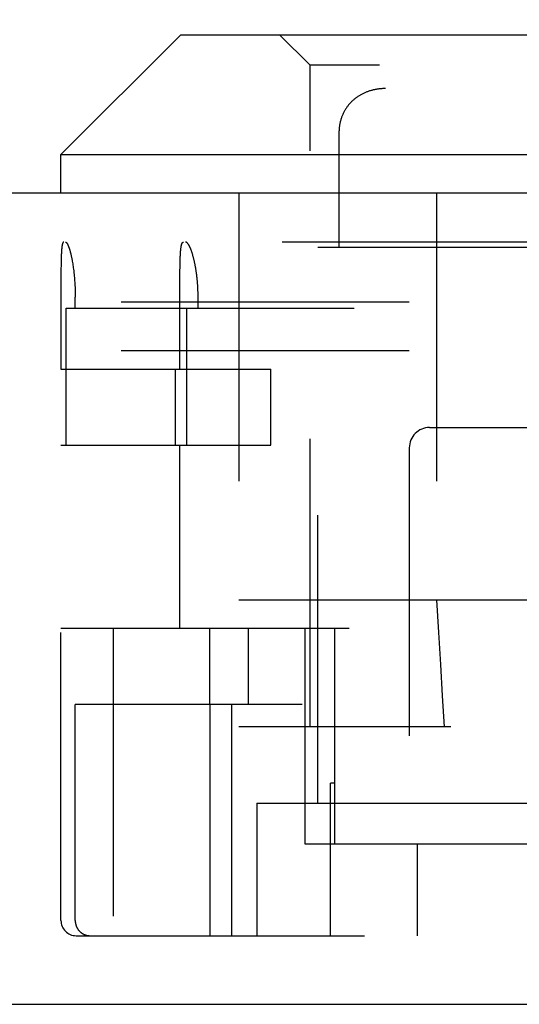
# Model space of a CAD drawing. Header units: inches. Extents: x 0 to 51.5, y 0 to 33.3.
# Tile 6 of 15: x 20.649 to 21.141, y 7.104 to 8.073. Entities that reach past the tile are written whole.
import ezdxf

# ---------------------------------------------------------------- set-up
doc = ezdxf.new("R2010")
doc.units = ezdxf.units.IN
doc.header["$LTSCALE"] = 2.833333
doc.header["$MEASUREMENT"] = 0
doc.linetypes.add('HIDDEN', pattern=[0.2, 0.1, -0.1])
doc.layers.get('0').update_dxf_attribs({"linetype": 'CONTINUOUS'})
for name, color, linetype in [('DEFAULT_2', 8, 'HIDDEN'), ('DIMENSIONS', 7, 'CONTINUOUS'), ('DOOR_ASSEMBLY', 7, 'CONTINUOUS')]:
    doc.layers.add(name, color=color, linetype=linetype)
doc.styles.get("Standard").update_dxf_attribs({"font": 'arial.ttf'})
doc.dimstyles.new('DIMSTYLE_1', dxfattribs={"dimtxt": 0.227273, "dimasz": 0.30303, "dimexe": 0.09, "dimexo": 0.07, "dimgap": 0.0375, "dimtad": 0, "dimtih": 1, "dimtoh": 1, "dimzin": 4, "dimdsep": 46, "dimtxsty": 'Standard', "dimblk": '_FILLED', "dimblk1": '_FILLED', "dimblk2": '_FILLED', "dimcen": 0.09, "dimadec": 3, "dimazin": 1, "dimtfac": 1, "dimtdec": 3, "dimtofl": 0, "dimtmove": 0, "dimatfit": 3, "dimldrblk": '_FILLED', "dimfxl": 0, "dimtolj": 1, "dimtzin": 4, "dimarcsym": 0})

# ---------------------------------------------------------------- blocks, each defined once
blk = doc.blocks.new('_FILLED')
at = {"color": 0, "linetype": 'ByBlock'}
blk.add_solid([(0, 0), (-1, 0.2), (-1, -0.2)], dxfattribs=at)
blk = doc.blocks.new('*D11')
at = {"layer": 'DIMENSIONS', "color": 2, "linetype": 'Continuous'}
for p, q in [((12.61054, 8.0192), (12.61054, 8.58083)), ((22.98554, 8.0192), (22.98554, 8.58083)), ((12.61054, 8.3081), (16.76771, 8.3081)), ((22.98554, 8.3081), (18.82837, 8.3081))]:
    blk.add_line(p, q, dxfattribs=at)
at = {"layer": 'DIMENSIONS', "color": 2, "linetype": 'Continuous', "xscale": 0.303030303, "yscale": 0.303030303, "zscale": 0.303030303, "rotation": 180}
blk.add_blockref('_FILLED', (12.61054, 8.3081), dxfattribs=at)
at = {"layer": 'DIMENSIONS', "color": 2, "linetype": 'Continuous', "xscale": 0.303030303, "yscale": 0.303030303, "zscale": 0.303030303}
blk.add_blockref('_FILLED', (22.98554, 8.3081), dxfattribs=at)
at = {"layer": 'DIMENSIONS', "color": 2, "linetype": 'Continuous', "insert": (17.79804, 8.42174), "char_height": 0.227273, "width": 1.8333897, "attachment_point": 2, "line_spacing_factor": 0.9}
blk.add_mtext('10.38 DOOR', dxfattribs=at)

msp = doc.modelspace()

# ---------------------------------------------------------------- linework, layer by layer
at = {"layer": 'DEFAULT_2', "color": 8, "linetype": 'HIDDEN'}
for p, q in [((22.73254, 7.79488), (12.82854, 7.79488)), ((22.73254, 7.74688), (12.82854, 7.74688))]:
    msp.add_line(p, q, dxfattribs=at)
at = {"layer": 'DOOR_ASSEMBLY', "color": 7, "linetype": 'Continuous'}
for p, q in [((20.80804, 8.05788), (20.69004, 7.93988)), ((20.80804, 8.05788), (21.69704, 8.05788)), ((20.69004, 7.90188), (20.69004, 7.93988)), ((20.69004, 7.93988), (21.81504, 7.93988))]:
    msp.add_line(p, q, dxfattribs=at)
at = {"layer": 'DOOR_ASSEMBLY', "color": 8, "linetype": 'HIDDEN'}
for p, q in [((20.93504, 8.02788), (20.90504, 8.05788)), ((20.93504, 7.37688), (20.93504, 8.02788)), ((21.57004, 8.02788), (20.93504, 8.02788)), ((21.00559, 8.00477), (21.00487, 8.00471)), ((21.49588, 8.00488), (21.00919, 8.00488)), ((20.98754, 8.00016), (20.98689, 7.99985)), ((20.98884, 8.00076), (20.98819, 8.00046)), ((20.99016, 8.00131), (20.9895, 8.00104)), ((20.96777, 7.98087), (20.96745, 7.9802)), ((20.96845, 7.98218), (20.96811, 7.98153)), ((20.86504, 7.90188), (20.86504, 7.37688)), ((21.05932, 7.90188), (21.05932, 7.37688)), ((22.89074, 7.85388), (12.70534, 7.85388)), ((20.94254, 7.84888), (21.56254, 7.84888)), ((20.94254, 7.30188), (20.94254, 7.84888)), ((20.69029, 7.83839), (20.69024, 7.83662)), ((20.69032, 7.83953), (20.69029, 7.83839)), ((20.69036, 7.84063), (20.69032, 7.83953)), ((20.69041, 7.84169), (20.69036, 7.84063)), ((20.69046, 7.84271), (20.69041, 7.84169)), ((20.69051, 7.8437), (20.69046, 7.84271)), ((20.69057, 7.84464), (20.69051, 7.8437)), ((20.80731, 7.83724), (20.80735, 7.83841)), ((20.80735, 7.83841), (20.8074, 7.83955)), ((20.8074, 7.83955), (20.80745, 7.84065)), ((20.80745, 7.84065), (20.80751, 7.84171)), ((20.80751, 7.84171), (20.80757, 7.84273)), ((20.69013, 7.83085), (20.69009, 7.82737)), ((20.69017, 7.83349), (20.69013, 7.83085)), ((20.70117, 7.83511), (20.70139, 7.83384)), ((20.70139, 7.83384), (20.70161, 7.83254)), ((20.70161, 7.83254), (20.70181, 7.83121)), ((20.70181, 7.83121), (20.70201, 7.82985)), ((20.70201, 7.82985), (20.70221, 7.82847)), ((20.70221, 7.82847), (20.70239, 7.82706)), ((20.80709, 7.82596), (20.80713, 7.82881)), ((20.80713, 7.82881), (20.80717, 7.83154)), ((20.80717, 7.83154), (20.80721, 7.83352)), ((20.80721, 7.83352), (20.80725, 7.83542)), ((20.80725, 7.83542), (20.80731, 7.83724)), ((20.69006, 7.82224), (20.69004, 7.72888)), ((20.69009, 7.82737), (20.69006, 7.82224)), ((20.70239, 7.82706), (20.70257, 7.82562)), ((20.70282, 7.82343), (20.70297, 7.82194)), ((20.70297, 7.82194), (20.70312, 7.82043)), ((20.70312, 7.82043), (20.70326, 7.81891)), ((20.70326, 7.81891), (20.70338, 7.81736)), ((20.80704, 7.81369), (20.80705, 7.81921)), ((20.80705, 7.81921), (20.80707, 7.82302)), ((20.80707, 7.82302), (20.80709, 7.82596)), ((20.70338, 7.81736), (20.7035, 7.81581)), ((20.7035, 7.81581), (20.70361, 7.81424)), ((20.70361, 7.81424), (20.70371, 7.81265)), ((20.70371, 7.81265), (20.70379, 7.81106)), ((20.70379, 7.81106), (20.70387, 7.80946)), ((20.70387, 7.80946), (20.70394, 7.80784)), ((20.80704, 7.72888), (20.80704, 7.81369)), ((20.82464, 7.80936), (20.82454, 7.81095)), ((20.82472, 7.80776), (20.82464, 7.80936)), ((20.70394, 7.80784), (20.70399, 7.80622)), ((20.70399, 7.80622), (20.70403, 7.8046)), ((20.70403, 7.8046), (20.70407, 7.80297)), ((20.70407, 7.80297), (20.70409, 7.80134)), ((20.70409, 7.80134), (20.7041, 7.7997)), ((20.7041, 7.78888), (20.7041, 7.7997)), ((20.82479, 7.80615), (20.82472, 7.80776)), ((20.82485, 7.80454), (20.82479, 7.80615)), ((20.82489, 7.80293), (20.82485, 7.80454)), ((20.82492, 7.80131), (20.82489, 7.80293)), ((20.82493, 7.79969), (20.82492, 7.80131)), ((20.82493, 7.78888), (20.82493, 7.79969)), ((20.69506, 7.78888), (21.46632, 7.78888)), ((20.69506, 7.65388), (20.69506, 7.78888)), ((20.8134, 7.78888), (20.8134, 7.65388)), ((20.69004, 7.72888), (20.89628, 7.72888)), ((20.80272, 7.65388), (20.80272, 7.72888)), ((20.89628, 7.65388), (20.89628, 7.72888)), ((21.05254, 7.67138), (21.45254, 7.67138)), ((20.69004, 7.65388), (20.89628, 7.65388)), ((20.69004, 7.18638), (20.69004, 7.65388)), ((20.80704, 7.47388), (20.80704, 7.65388)), ((21.03254, 7.65138), (21.03254, 7.17138)), ((20.86504, 7.50188), (21.64004, 7.50188)), ((20.69004, 7.47388), (21.61766, 7.47388)), ((20.74154, 7.47388), (20.74154, 7.17138)), ((20.83611, 7.47388), (20.83611, 7.39888)), ((20.87423, 7.47388), (20.87423, 7.39888)), ((20.9299, 7.47388), (20.9299, 7.26188)), ((20.95944, 7.26188), (20.95944, 7.47388)), ((20.92708, 7.39888), (20.7041, 7.39888)), ((20.7041, 7.18638), (20.7041, 7.39888)), ((20.83631, 7.39888), (20.83631, 7.17138)), ((20.85822, 7.17138), (20.85822, 7.39888)), ((21.64004, 7.37688), (20.86504, 7.37688)), ((20.95944, 7.32138), (20.95503, 7.32138)), ((20.95503, 7.17138), (20.95503, 7.32138)), ((20.88254, 7.30188), (21.68487, 7.30188)), ((20.88254, 7.30188), (20.88254, 7.17138)), ((20.9299, 7.26188), (21.25254, 7.26188)), ((21.04031, 7.26188), (21.04031, 7.17138)), ((20.70504, 7.17138), (22.61549, 7.17138))]:
    msp.add_line(p, q, dxfattribs=at)
at = {"layer": 'DOOR_ASSEMBLY', "color": 3, "linetype": 'Continuous'}
for p, q in [((22.89074, 7.90188), (12.70534, 7.90188)), ((12.62554, 7.10388), (22.97054, 7.10388))]:
    msp.add_line(p, q, dxfattribs=at)
at = {"layer": 'DOOR_ASSEMBLY', "color": 8, "linetype": 'HIDDEN'}
for points in [[(21.00919, 8.00488), (21.00851, 8.00488), (21.00777, 8.00487), (21.00704, 8.00484), (21.00631, 8.00481), (21.00559, 8.00477), (21.00486, 8.00471), (21.00414, 8.00465), (21.00341, 8.00458), (21.00269, 8.0045), (21.00197, 8.0044), (21.00126, 8.0043), (21.00054, 8.00419), (20.99983, 8.00407), (20.99912, 8.00394), (20.99841, 8.0038), (20.99771, 8.00364), (20.997, 8.00348), (20.99631, 8.00331), (20.99561, 8.00313), (20.99492, 8.00294), (20.99423, 8.00274), (20.99354, 8.00252), (20.99285, 8.0023), (20.99218, 8.00207), (20.9915, 8.00183), (20.99083, 8.00157), (20.99016, 8.00131), (20.9895, 8.00104), (20.98884, 8.00076), (20.98818, 8.00046), (20.98753, 8.00016), (20.98689, 7.99984), (20.98625, 7.99952), (20.98561, 7.99919), (20.98499, 7.99884), (20.98436, 7.99849), (20.98375, 7.99813), (20.98314, 7.99775), (20.98253, 7.99737), (20.98193, 7.99697), (20.98134, 7.99657), (20.98076, 7.99616), (20.98018, 7.99573), (20.97961, 7.9953), (20.97904, 7.99486), (20.97849, 7.99441), (20.97794, 7.99395), (20.9774, 7.99348), (20.97687, 7.993), (20.97634, 7.99251), (20.97583, 7.99201), (20.97532, 7.9915), (20.97482, 7.99098), (20.97433, 7.99046), (20.97385, 7.98992), (20.97337, 7.98938), (20.97291, 7.98882), (20.97245, 7.98826), (20.97201, 7.98769), (20.97157, 7.98711), (20.97115, 7.98653), (20.97073, 7.98593), (20.97033, 7.98533), (20.96993, 7.98471), (20.96954, 7.98409), (20.96917, 7.98346), (20.9688, 7.98283), (20.96845, 7.98218), (20.96811, 7.98153), (20.96777, 7.98087), (20.96745, 7.9802), (20.96714, 7.97952), (20.96684, 7.97883), (20.96655, 7.97814), (20.96628, 7.97744), (20.96601, 7.97673), (20.96576, 7.97601), (20.96552, 7.97529), (20.96529, 7.97455), (20.96507, 7.97381), (20.96487, 7.97307), (20.96468, 7.97231), (20.9645, 7.97155), (20.96433, 7.97078), (20.96418, 7.97), (20.96404, 7.96922), (20.96391, 7.96843), (20.9638, 7.96763), (20.9637, 7.96682), (20.96362, 7.96601), (20.96355, 7.96518), (20.96349, 7.96436), (20.96345, 7.96352), (20.96342, 7.96268), (20.96341, 7.96183), (20.96341, 7.96155)], [(20.99218, 8.00207), (20.9915, 8.00183), (20.99083, 8.00158)], [(20.99561, 8.00313), (20.99492, 8.00294), (20.99423, 8.00274), (20.99354, 8.00252), (20.99286, 8.0023)], [(20.99771, 8.00365), (20.99701, 8.00348), (20.99631, 8.00331)], [(21.00342, 8.00458), (21.0027, 8.0045), (21.00198, 8.0044), (21.00126, 8.0043), (21.00055, 8.00419), (20.99983, 8.00407), (20.99912, 8.00394)], [(21.00919, 8.00488), (21.00851, 8.00488), (21.00778, 8.00487), (21.00705, 8.00484)], [(20.97687, 7.993), (20.97634, 7.99251), (20.97583, 7.99201), (20.97532, 7.9915)], [(20.98194, 7.99698), (20.98134, 7.99657), (20.98076, 7.99616), (20.98018, 7.99574), (20.97961, 7.9953)], [(20.98625, 7.99952), (20.98562, 7.99919), (20.98499, 7.99885), (20.98437, 7.99849), (20.98375, 7.99813), (20.98314, 7.99775), (20.98253, 7.99737)], [(20.97033, 7.98533), (20.96993, 7.98472), (20.96955, 7.9841)], [(20.97385, 7.98992), (20.97338, 7.98938), (20.97291, 7.98883), (20.97246, 7.98827), (20.97201, 7.9877)], [(20.96529, 7.97456), (20.96507, 7.97382), (20.96487, 7.97307), (20.96468, 7.97232), (20.9645, 7.97155)], [(20.96714, 7.97952), (20.96684, 7.97884), (20.96656, 7.97814)], [(20.96349, 7.96436), (20.96345, 7.96352), (20.96342, 7.96268), (20.96341, 7.96183), (20.96341, 7.84888)], [(20.9638, 7.96763), (20.9637, 7.96682), (20.96362, 7.96601)], [(20.96433, 7.97078), (20.96418, 7.97001), (20.96404, 7.96922)], [(20.69273, 7.85388), (20.69265, 7.85388), (20.69257, 7.85386), (20.69249, 7.85383), (20.69242, 7.85378), (20.69234, 7.85373), (20.69227, 7.85366), (20.69219, 7.85358), (20.69212, 7.85348), (20.69205, 7.85338), (20.69198, 7.85326), (20.69191, 7.85313), (20.69185, 7.85298), (20.69178, 7.85283), (20.69172, 7.85266), (20.69166, 7.85248), (20.6916, 7.85229), (20.69154, 7.85208), (20.69148, 7.85187), (20.69142, 7.85164), (20.69137, 7.8514), (20.69131, 7.85114), (20.69126, 7.85088), (20.69121, 7.8506), (20.69116, 7.85032), (20.69111, 7.85002), (20.69106, 7.84971), (20.69102, 7.84938), (20.69097, 7.84905), (20.69093, 7.8487), (20.69089, 7.84835), (20.69085, 7.84798), (20.69081, 7.8476), (20.69077, 7.84721), (20.69074, 7.84681), (20.6907, 7.84639), (20.69067, 7.84597), (20.69063, 7.84554), (20.69057, 7.84464)], [(20.69441, 7.85388), (20.69451, 7.85388), (20.69462, 7.85386), (20.69473, 7.85383), (20.69484, 7.85378), (20.69495, 7.85373), (20.69506, 7.85366), (20.69517, 7.85357), (20.69529, 7.85348), (20.6954, 7.85337), (20.69552, 7.85325), (20.69563, 7.85312), (20.69575, 7.85297), (20.69587, 7.85282), (20.69599, 7.85265), (20.69611, 7.85246), (20.69623, 7.85227), (20.69635, 7.85206), (20.69647, 7.85184), (20.6966, 7.85161), (20.69672, 7.85136), (20.69685, 7.85111), (20.69697, 7.85084), (20.6971, 7.85056), (20.69722, 7.85027), (20.69735, 7.84996), (20.69748, 7.84964), (20.6976, 7.84932), (20.69773, 7.84898), (20.69786, 7.84862), (20.69799, 7.84826), (20.69811, 7.84789), (20.69824, 7.8475), (20.69837, 7.8471), (20.6985, 7.84669), (20.69862, 7.84627), (20.69875, 7.84584), (20.69888, 7.8454), (20.69901, 7.84495), (20.69913, 7.84448), (20.69926, 7.84401), (20.69939, 7.84353), (20.69951, 7.84303), (20.69964, 7.84253), (20.69976, 7.84201), (20.69988, 7.84149), (20.7, 7.84096), (20.70013, 7.84041), (20.70025, 7.83986), (20.70037, 7.8393), (20.70049, 7.83873), (20.7006, 7.83815), (20.70072, 7.83756), (20.70084, 7.83696), (20.70095, 7.83635), (20.70106, 7.83574), (20.70117, 7.83511)], [(20.80757, 7.84273), (20.80764, 7.84371), (20.80767, 7.84419), (20.80771, 7.84465), (20.80775, 7.84511), (20.80779, 7.84555), (20.80783, 7.84598), (20.80788, 7.84641), (20.80792, 7.84682), (20.80797, 7.84722), (20.80801, 7.84761), (20.80806, 7.84799), (20.80811, 7.84836), (20.80817, 7.84871), (20.80822, 7.84906), (20.80828, 7.84939), (20.80834, 7.84971), (20.8084, 7.85002), (20.80846, 7.85032), (20.80852, 7.85061), (20.80858, 7.85089), (20.80865, 7.85115), (20.80872, 7.8514), (20.80879, 7.85164), (20.80886, 7.85187), (20.80893, 7.85209), (20.80901, 7.85229), (20.80908, 7.85248), (20.80916, 7.85266), (20.80924, 7.85283), (20.80933, 7.85298), (20.80941, 7.85313), (20.80949, 7.85326), (20.80958, 7.85338), (20.80967, 7.85348), (20.80976, 7.85358), (20.80985, 7.85366), (20.80995, 7.85373), (20.81004, 7.85378), (20.81014, 7.85383), (20.81024, 7.85386), (20.81034, 7.85388), (20.81045, 7.85388)], [(20.82454, 7.81095), (20.82449, 7.81174), (20.82443, 7.81253), (20.82437, 7.81332), (20.82431, 7.8141), (20.82424, 7.81489), (20.82418, 7.81567), (20.8241, 7.81644), (20.82403, 7.81722), (20.82395, 7.81798), (20.82387, 7.81875), (20.82378, 7.81951), (20.82369, 7.82027), (20.8236, 7.82102), (20.82351, 7.82177), (20.82341, 7.82252), (20.82331, 7.82326), (20.82321, 7.82399), (20.8231, 7.82473), (20.82299, 7.82545), (20.82288, 7.82617), (20.82277, 7.82689), (20.82265, 7.82759), (20.82253, 7.8283), (20.82241, 7.829), (20.82229, 7.82969), (20.82216, 7.83037), (20.82203, 7.83105), (20.8219, 7.83172), (20.82177, 7.83238), (20.82164, 7.83304), (20.8215, 7.83369), (20.82136, 7.83433), (20.82122, 7.83497), (20.82108, 7.83559), (20.82093, 7.83621), (20.82079, 7.83682), (20.82064, 7.83742), (20.82049, 7.83802), (20.82034, 7.8386), (20.82019, 7.83918), (20.82003, 7.83974), (20.81988, 7.8403), (20.81972, 7.84085), (20.81957, 7.84139), (20.81941, 7.84191), (20.81925, 7.84243), (20.81909, 7.84294), (20.81893, 7.84344), (20.81877, 7.84393), (20.81861, 7.84441), (20.81844, 7.84487), (20.81828, 7.84533), (20.81812, 7.84578), (20.81795, 7.84621), (20.81779, 7.84663), (20.81763, 7.84705), (20.81746, 7.84745), (20.8173, 7.84784), (20.81714, 7.84822), (20.81697, 7.84858), (20.81681, 7.84894), (20.81665, 7.84928), (20.81648, 7.84961), (20.81632, 7.84993), (20.81616, 7.85024), (20.816, 7.85053), (20.81584, 7.85082), (20.81568, 7.85109), (20.81552, 7.85135), (20.81536, 7.85159), (20.8152, 7.85183), (20.81504, 7.85205), (20.81489, 7.85226), (20.81473, 7.85245), (20.81458, 7.85264), (20.81443, 7.85281), (20.81428, 7.85297), (20.81413, 7.85311), (20.81398, 7.85325), (20.81383, 7.85337), (20.81369, 7.85348), (20.81354, 7.85357), (20.8134, 7.85365), (20.81326, 7.85372), (20.81312, 7.85378), (20.81298, 7.85383), (20.81284, 7.85386), (20.8127, 7.85388), (20.81257, 7.85388)], [(20.69024, 7.83662), (20.69022, 7.83601), (20.69017, 7.83349)], [(20.70257, 7.82562), (20.70274, 7.82417), (20.70282, 7.82343)], [(21.05932, 7.50188), (21.06121, 7.46977), (21.06307, 7.43823), (21.06493, 7.40727), (21.06676, 7.37688)], [(20.7041, 7.18638), (20.70411, 7.18607), (20.70412, 7.18575), (20.70413, 7.18543), (20.70415, 7.18511), (20.70418, 7.1848), (20.70422, 7.18448), (20.70426, 7.18416), (20.70431, 7.18385), (20.70437, 7.18354), (20.70443, 7.18322), (20.7045, 7.18291), (20.70457, 7.18261), (20.70465, 7.1823), (20.70474, 7.18199), (20.70483, 7.18169), (20.70493, 7.18139), (20.70504, 7.18109), (20.70515, 7.18079), (20.70526, 7.1805), (20.70539, 7.18021), (20.70552, 7.17992), (20.70565, 7.17963), (20.70579, 7.17935), (20.70594, 7.17907), (20.70609, 7.17879), (20.70625, 7.17852), (20.70642, 7.17825), (20.70659, 7.17799), (20.70676, 7.17772), (20.70694, 7.17747), (20.70713, 7.17721), (20.70732, 7.17696), (20.70751, 7.17672), (20.70771, 7.17648), (20.70792, 7.17624), (20.70813, 7.17601), (20.70835, 7.17578), (20.70857, 7.17556), (20.70879, 7.17534), (20.70902, 7.17513), (20.70925, 7.17492), (20.70949, 7.17471), (20.70973, 7.17452), (20.70998, 7.17433), (20.71023, 7.17414), (20.71048, 7.17396), (20.71074, 7.17378), (20.711, 7.17361), (20.71126, 7.17345), (20.71153, 7.17329), (20.7118, 7.17314), (20.71207, 7.17299), (20.71235, 7.17285), (20.71263, 7.17272), (20.71291, 7.17259), (20.71319, 7.17247), (20.71348, 7.17235), (20.71377, 7.17224), (20.71406, 7.17214), (20.71435, 7.17204), (20.71465, 7.17195), (20.71495, 7.17187), (20.71525, 7.17179), (20.71555, 7.17172), (20.71585, 7.17166), (20.71615, 7.1716), (20.71645, 7.17155), (20.71676, 7.1715), (20.71706, 7.17147), (20.71737, 7.17144), (20.71768, 7.17141), (20.71799, 7.1714), (20.71829, 7.17139), (20.7186, 7.17138)]]:
    msp.add_lwpolyline(points, dxfattribs=at)
for centre, radius, start, end in [((21.05254, 7.65138), 0.02, 90, 180), ((20.70504, 7.18638), 0.015, 180, 270)]:
    msp.add_arc(centre, radius, start, end, dxfattribs=at)

# ---------------------------------------------------------------- dimensions: what is measured, and where the dimension line sits
at = {"layer": 'DIMENSIONS', "color": 2, "linetype": 'Continuous'}
dim = msp.add_linear_dim(base=(22.9855372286, 8.308103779), p1=(12.6105372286, 7.9492045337), p2=(22.9855372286, 7.9492045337), text='<> DOOR', dimstyle='DIMSTYLE_1', dxfattribs=at)
dim.commit()
dim.dimension.update_dxf_attribs({"geometry": '*D11', "text_midpoint": (17.7980372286, 8.308103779), "dimtype": 160})

doc.saveas('drawing.dxf')
